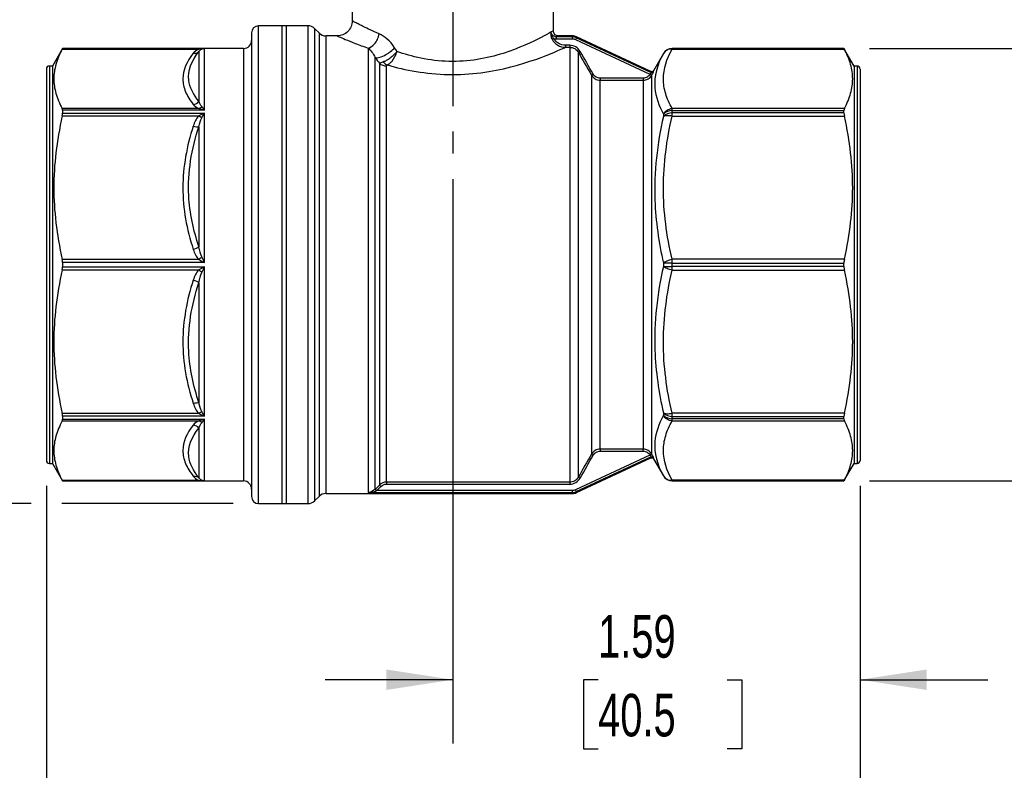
# Model space of a CAD drawing. Header units: inches. Extents: x 0.5 to 21.5, y 0.5 to 16.5.
# Tile 3 of 11: x 4.2 to 8, y 3.4 to 6.3. Entities that reach past the tile are written whole.
import ezdxf

# ---------------------------------------------------------------- set-up
doc = ezdxf.new("R2010")
doc.units = ezdxf.units.IN
doc.header["$LTSCALE"] = 2
doc.header["$MEASUREMENT"] = 0
doc.linetypes.add('SLD-Center', pattern=[0.75, 0.6, -0.05, 0.05, -0.05])
doc.linetypes.add('SLD-Solid', pattern=[0])
doc.layers.add('CENTER', color=40, linetype='SLD-Center')
doc.layers.add('DIMENSIONS', color=140, linetype='SLD-Solid', lineweight=25)
doc.styles.add('SLDTEXTSTYLE0', font='TXT', dxfattribs={"width": 0.7})
doc.dimstyles.new('SLDDIMSTYLE0', dxfattribs={"dimtxt": 0.169922, "dimasz": 0.26, "dimexe": 0, "dimexo": 0.0625, "dimgap": 0.04248, "dimtad": 0, "dimtih": 1, "dimtoh": 1, "dimrnd": 1e-09, "dimzin": 12, "dimdsep": 46, "dimtxsty": 'SLDTEXTSTYLE0', "dimsah": 1, "dimcen": 0.09, "dimadec": 0, "dimazin": 3, "dimtfac": 1, "dimtmove": 0, "dimatfit": 0, "dimfxl": 0, "dimfrac": 2, "dimtolj": 1, "dimtzin": 12, "dimarcsym": 0})
doc.dimstyles.new('SLDDIMSTYLE1', dxfattribs={"dimtxt": 0.169922, "dimasz": 0.26, "dimexe": 0, "dimexo": 0.0625, "dimgap": 0.04248, "dimtad": 0, "dimtih": 1, "dimtoh": 1, "dimrnd": 1e-09, "dimzin": 12, "dimdsep": 46, "dimtxsty": 'SLDTEXTSTYLE0', "dimsah": 1, "dimcen": 0.09, "dimadec": 0, "dimazin": 3, "dimtfac": 1, "dimtofl": 0, "dimtmove": 0, "dimatfit": 3, "dimfxl": 0, "dimfrac": 2, "dimtolj": 1, "dimtzin": 12, "dimarcsym": 0})

# ---------------------------------------------------------------- blocks, each defined once
blk = doc.blocks.new('_D')
at = {"layer": 'DIMENSIONS'}
for p, q in [((5.8585, 5.7015), (5.8585, 3.4922)), ((7.453, 4.5007), (7.453, 3.4922)), ((5.8585, 3.7422), (5.3585, 3.7422)), ((6.4273, 3.7422), (6.3702, 3.7422)), ((6.3702, 3.7422), (6.3702, 3.4722)), ((6.9322, 3.7422), (6.9893, 3.7422)), ((6.9893, 3.7422), (6.9893, 3.4722)), ((7.453, 3.7422), (7.953, 3.7422)), ((6.3702, 3.4722), (6.4273, 3.4722)), ((6.9893, 3.4722), (6.9322, 3.4722))]:
    blk.add_line(p, q, dxfattribs=at)
for points in [[(5.8585, 3.7422), (5.5985, 3.7822), (5.5985, 3.7022)], [(7.453, 3.7422), (7.713, 3.7022), (7.713, 3.7822)]]:
    blk.add_solid(points, dxfattribs=at)
at = {"layer": 'DIMENSIONS', "char_height": 0.16667, "attachment_point": 1, "style": 'SLDTEXTSTYLE0'}
for s, insert in [('1.59', (6.4273, 3.9951)), ('40.5', (6.4273, 3.687))]:
    blk.add_mtext(s, dxfattribs=dict(at, insert=insert))
blk = doc.blocks.new('_D_1')
at = {"layer": 'DIMENSIONS'}
for p, q in [((4.2679, 4.5007), (4.2679, 2.504)), ((7.453, 4.5007), (7.453, 2.504)), ((4.2679, 2.754), (5.4759, 2.754)), ((5.7062, 2.754), (5.6491, 2.754)), ((5.6491, 2.754), (5.6491, 2.4839)), ((6.2111, 2.754), (6.2682, 2.754)), ((6.2682, 2.754), (6.2682, 2.4839)), ((7.453, 2.754), (6.4413, 2.754)), ((5.6491, 2.4839), (5.7062, 2.4839)), ((6.2682, 2.4839), (6.2111, 2.4839))]:
    blk.add_line(p, q, dxfattribs=at)
for points in [[(4.2679, 2.754), (4.5279, 2.714), (4.5279, 2.794)], [(7.453, 2.754), (7.193, 2.794), (7.193, 2.714)]]:
    blk.add_solid(points, dxfattribs=at)
at = {"layer": 'DIMENSIONS', "char_height": 0.16667, "attachment_point": 1, "style": 'SLDTEXTSTYLE0'}
for s, insert in [('3.19', (5.7062, 3.0069)), ('80.9', (5.7062, 2.6988))]:
    blk.add_mtext(s, dxfattribs=dict(at, insert=insert))
blk = doc.blocks.new('_D_2')
at = {"layer": 'DIMENSIONS'}
for p, q in [((7.4896, 6.2129), (8.7179, 6.2129)), ((8.4679, 6.2129), (8.4679, 5.7639)), ((8.2154, 5.4558), (8.1583, 5.4558)), ((8.1583, 5.4558), (8.1583, 5.1858)), ((8.7203, 5.4558), (8.7774, 5.4558)), ((8.7774, 5.4558), (8.7774, 5.1858)), ((8.1583, 5.1858), (8.2154, 5.1858)), ((8.7774, 5.1858), (8.7203, 5.1858)), ((8.4679, 4.52), (8.4679, 5.1477)), ((7.4896, 4.52), (8.7179, 4.52))]:
    blk.add_line(p, q, dxfattribs=at)
for points in [[(8.4679, 6.2129), (8.4279, 5.9529), (8.5079, 5.9529)], [(8.4679, 4.52), (8.5079, 4.78), (8.4279, 4.78)]]:
    blk.add_solid(points, dxfattribs=at)
at = {"layer": 'DIMENSIONS', "char_height": 0.16667, "attachment_point": 1, "style": 'SLDTEXTSTYLE0'}
for s, insert in [('1.69', (8.2154, 5.7087)), ('43.0', (8.2154, 5.4006))]:
    blk.add_mtext(s, dxfattribs=dict(at, insert=insert))
blk = doc.blocks.new('_D_4')
at = {"layer": 'DIMENSIONS'}
for p, q in [((5.616, 7.207), (3.2292, 7.207)), ((3.4792, 7.207), (3.4792, 6.1273)), ((3.2267, 5.8192), (3.1697, 5.8192)), ((3.1697, 5.8192), (3.1697, 5.5492)), ((3.7317, 5.8192), (3.7887, 5.8192)), ((3.7887, 5.8192), (3.7887, 5.5492)), ((3.1697, 5.5492), (3.2267, 5.5492)), ((3.4792, 4.4314), (3.4792, 5.5111)), ((3.7887, 5.5492), (3.7317, 5.5492)), ((4.2079, 4.4314), (3.2292, 4.4314)), ((4.9986, 4.4314), (4.3279, 4.4314))]:
    blk.add_line(p, q, dxfattribs=at)
for points in [[(3.4792, 7.207), (3.4392, 6.947), (3.5192, 6.947)], [(3.4792, 4.4314), (3.5192, 4.6914), (3.4392, 4.6914)]]:
    blk.add_solid(points, dxfattribs=at)
at = {"layer": 'DIMENSIONS', "char_height": 0.16667, "attachment_point": 1, "style": 'SLDTEXTSTYLE0'}
for s, insert in [('2.78', (3.2267, 6.0721)), ('70.5', (3.2267, 5.764))]:
    blk.add_mtext(s, dxfattribs=dict(at, insert=insert))

msp = doc.modelspace()

# ---------------------------------------------------------------- linework, layer by layer
for p, q in [((5.4648, 6.5613), (5.4648, 6.3211)), ((6.2522, 6.2818), (6.2522, 6.5613)), ((5.2069, 6.3015), (5.0986, 6.3015)), ((5.0986, 4.5026), (5.0986, 6.3015)), ((5.291, 6.3015), (5.1892, 6.3015)), ((5.1892, 6.3015), (5.1892, 4.4314)), ((5.2069, 6.3015), (5.2069, 4.4314)), ((5.291, 6.3015), (5.291, 4.4314)), ((5.3351, 6.2737), (5.3188, 6.29)), ((5.3188, 4.443), (5.3188, 6.29)), ((5.0711, 6.2739), (5.0711, 4.5281)), ((5.3351, 6.2737), (5.3351, 4.4593)), ((5.4058, 6.2621), (5.363, 6.2621)), ((5.363, 4.4708), (5.363, 6.2621)), ((6.3253, 6.2584), (6.2634, 6.2584)), ((6.2634, 6.2506), (6.3253, 6.2506)), ((6.3262, 6.2621), (6.2719, 6.2621)), ((6.3386, 6.2476), (6.6304, 6.1116)), ((6.6341, 6.1185), (6.3419, 6.2548)), ((6.634, 6.1227), (6.3428, 6.2584)), ((4.3313, 6.2129), (4.2915, 6.144)), ((4.3301, 6.2105), (4.8645, 6.2105)), ((5.0396, 6.2129), (4.3313, 6.2129)), ((4.3313, 6.2129), (4.8873, 6.2129)), ((4.3313, 6.2129), (4.3313, 6.2129)), ((4.8873, 5.9708), (4.8873, 6.2129)), ((5.0396, 6.2129), (5.0396, 4.5844)), ((5.5272, 6.214), (5.5272, 4.4745)), ((6.3161, 6.2252), (6.2996, 6.2252)), ((6.2996, 6.2174), (6.3161, 6.2174)), ((6.3161, 6.2174), (6.3161, 4.5155)), ((7.3896, 6.2129), (6.7171, 6.2129)), ((6.7171, 6.2099), (6.7171, 6.2129)), ((7.3896, 6.2129), (6.7171, 6.2129)), ((6.7171, 6.2129), (6.7171, 6.2129)), ((6.7171, 6.2099), (7.3912, 6.2099)), ((7.4293, 6.144), (7.3896, 6.2129)), ((7.3896, 6.2129), (7.3896, 6.2129)), ((4.865, 6.2007), (4.865, 6.0061)), ((5.555, 4.4875), (5.555, 6.1772)), ((6.3502, 4.5354), (6.3502, 6.1976)), ((6.683, 6.1932), (6.6441, 6.1258)), ((6.683, 6.1932), (6.683, 6.1932)), ((4.2679, 6.1322), (4.2679, 4.659)), ((4.2915, 6.144), (4.2797, 6.144)), ((4.2797, 6.144), (4.2797, 4.6481)), ((4.2915, 6.144), (4.2915, 4.6481)), ((5.5714, 6.1547), (5.5714, 4.5039)), ((5.5992, 4.5155), (5.5992, 6.1442)), ((7.4412, 6.144), (7.4293, 6.144)), ((7.4293, 6.144), (7.4293, 4.5889)), ((7.4412, 6.144), (7.4412, 4.5889)), ((7.453, 6.1322), (7.453, 4.6007)), ((6.4013, 6.1083), (6.4013, 4.6246)), ((6.6035, 6.0963), (6.4354, 6.0963)), ((6.6376, 4.6246), (6.6376, 6.1083)), ((6.4354, 4.6444), (6.4354, 6.0885)), ((6.4354, 6.0885), (6.6035, 6.0885)), ((6.6035, 6.0885), (6.6035, 4.6444)), ((4.8645, 5.9774), (4.3301, 5.9774)), ((6.7171, 5.9696), (6.7171, 5.978)), ((7.3912, 5.978), (6.7171, 5.978)), ((4.3301, 5.9492), (4.8645, 5.9492)), ((4.3313, 5.9708), (4.3313, 5.9592)), ((4.8873, 5.9708), (4.3313, 5.9708)), ((4.3313, 5.9592), (4.8873, 5.9592)), ((4.8873, 5.3747), (4.8873, 5.9592)), ((6.683, 5.9556), (6.683, 5.9465)), ((6.7171, 5.9603), (6.7171, 5.9696)), ((6.7171, 5.9696), (7.3896, 5.9696)), ((6.7171, 5.9478), (6.7171, 5.9603)), ((7.3896, 5.9603), (6.7171, 5.9603)), ((6.7171, 5.9478), (7.3912, 5.9478)), ((7.3896, 5.9603), (7.3896, 5.9696)), ((4.865, 5.9067), (4.865, 5.4368)), ((4.8645, 5.3864), (4.3301, 5.3864)), ((4.8873, 5.3747), (4.3313, 5.3747)), ((4.3313, 5.3747), (4.3313, 5.3583)), ((4.3313, 5.3583), (4.8873, 5.3583)), ((4.8873, 4.7737), (4.8873, 5.3583)), ((6.683, 5.3729), (6.683, 5.36)), ((6.7171, 5.3731), (6.7171, 5.3878)), ((7.3912, 5.3878), (6.7171, 5.3878)), ((6.7171, 5.3599), (6.7171, 5.3731)), ((6.7171, 5.3731), (7.3896, 5.3731)), ((6.7171, 5.3451), (6.7171, 5.3599)), ((7.3896, 5.3599), (6.7171, 5.3599)), ((7.3896, 5.3599), (7.3896, 5.3731)), ((4.3301, 5.3465), (4.8645, 5.3465)), ((6.7171, 5.3451), (7.3912, 5.3451)), ((4.865, 5.2961), (4.865, 4.8263)), ((4.8645, 4.7837), (4.3301, 4.7837)), ((6.683, 4.7864), (6.683, 4.7773)), ((7.3912, 4.7852), (6.7171, 4.7852)), ((6.7171, 4.7726), (6.7171, 4.7852)), ((4.3301, 4.7556), (4.8645, 4.7556)), ((4.3313, 4.7737), (4.3313, 4.7622)), ((4.8873, 4.7737), (4.3313, 4.7737)), ((4.3313, 4.7622), (4.8873, 4.7622)), ((4.8873, 4.52), (4.8873, 4.7622)), ((6.7171, 4.7726), (7.3896, 4.7726)), ((6.7171, 4.7633), (6.7171, 4.7726)), ((7.3896, 4.7633), (6.7171, 4.7633)), ((6.7171, 4.755), (6.7171, 4.7633)), ((6.7171, 4.755), (7.3912, 4.755)), ((7.3896, 4.7633), (7.3896, 4.7726)), ((4.865, 4.7268), (4.865, 4.5322)), ((4.2679, 4.659), (4.2679, 4.6007)), ((4.2797, 4.6481), (4.2797, 4.5889)), ((4.2915, 4.6481), (4.2915, 4.5889)), ((6.6035, 4.6444), (6.4354, 4.6444)), ((6.4354, 4.6366), (6.6035, 4.6366)), ((4.2797, 4.5889), (4.2915, 4.5889)), ((4.2915, 4.5889), (4.3313, 4.52)), ((6.6304, 4.6213), (6.3386, 4.4853)), ((6.3419, 4.4782), (6.6341, 4.6144)), ((6.3428, 4.4745), (6.634, 4.6103)), ((6.6441, 4.6071), (6.683, 4.5397)), ((7.3896, 4.52), (7.4293, 4.5889)), ((7.4293, 4.5889), (7.4412, 4.5889)), ((5.0396, 4.5844), (5.0396, 4.52)), ((4.8645, 4.5224), (4.3301, 4.5224)), ((4.3313, 4.52), (5.0396, 4.52)), ((4.3313, 4.52), (4.3313, 4.52)), ((4.8873, 4.52), (4.3313, 4.52)), ((5.0711, 4.5281), (5.0711, 4.459)), ((6.3161, 4.5155), (5.5992, 4.5155)), ((6.683, 4.5397), (6.683, 4.5397)), ((7.3912, 4.523), (6.7171, 4.523)), ((6.7171, 4.52), (6.7171, 4.523)), ((6.7171, 4.52), (7.3896, 4.52)), ((6.7171, 4.52), (7.3896, 4.52)), ((6.7171, 4.52), (6.7171, 4.52)), ((7.3896, 4.52), (7.3896, 4.52)), ((5.0986, 4.4314), (5.0986, 4.5026)), ((5.363, 4.4708), (6.3262, 4.4708)), ((5.5272, 4.4745), (6.3253, 4.4745)), ((6.3253, 4.4823), (5.561, 4.4823)), ((5.5992, 4.5077), (6.3161, 4.5077)), ((5.3188, 4.443), (5.3351, 4.4593)), ((5.0986, 4.4314), (5.2069, 4.4314)), ((5.1892, 4.4314), (5.291, 4.4314))]:
    msp.add_line(p, q)
at = {"flags": 128}
for points in [[(5.5714, 4.5039), (5.5624, 4.4949), (5.5554, 4.4879)], [(5.561, 4.4823), (5.5699, 4.4913), (5.5769, 4.4984)]]:
    msp.add_lwpolyline(points, dxfattribs=at)
for centre, radius, start, end in [((5.0986, 6.2739), 0.0276, 90, 180), ((5.291, 6.2621), 0.0394, 45, 90), ((5.0396, 6.2444), 0.0315, 270, 0), ((5.363, 6.3015), 0.0394, 225, 270), ((6.2481, 6.2777), 0.00493, 190.7022, 197.8442), ((6.7171, 6.1736), 0.0394, 90, 150), ((6.7171, 6.1735), 0.0394, 89.9997, 149.9988), ((4.2797, 6.1322), 0.0118, 90, 180), ((7.4412, 6.1322), 0.0118, 0, 90), ((6.7153, 5.9256), 0.044, 87.621, 137.1048), ((6.7152, 5.916), 0.0444, 87.564, 136.5377), ((6.7134, 2.405), 2.9681, 89.9283, 90.5865), ((6.7134, 8.328), 2.9681, 269.4135, 270.0717), ((6.7152, 4.8169), 0.0444, 223.4623, 272.436), ((6.7153, 4.8073), 0.044, 222.8952, 272.379), ((4.2797, 4.6007), 0.0118, 180, 270), ((7.4412, 4.6007), 0.0118, 270, 0), ((5.0396, 4.4885), 0.0315, 0, 90), ((6.7171, 4.5594), 0.0394, 210, 270), ((6.7171, 4.5594), 0.0394, 210.0012, 270.0003), ((5.363, 4.4314), 0.0394, 90, 135), ((5.0986, 4.459), 0.0276, 180, 270), ((5.291, 4.4708), 0.0394, 270, 315)]:
    msp.add_arc(centre, radius, start, end)
for points, knots in [([(5.4648, 6.3211), (5.4639, 6.3134), (5.462, 6.298), (5.4485, 6.2784), (5.429, 6.2648), (5.4135, 6.263), (5.4058, 6.2621)], [0, 0, 0, 0, 0.249937, 0.499905, 0.749657, 1, 1, 1, 1]), ([(5.5704, 6.2699), (5.5583, 6.2752), (5.5356, 6.285), (5.5106, 6.2972), (5.4943, 6.3056), (5.4839, 6.311), (5.4768, 6.3147), (5.4683, 6.3192), (5.4625, 6.3224), (5.4648, 6.3211), (5.4648, 6.3211)], [0, 0, 0, 0, 0.192866, 0.359731, 0.500725, 0.586318, 0.670902, 0.75444, 0.999177, 1, 1, 1, 1]), ([(6.2718, 6.2621), (6.2692, 6.2624), (6.2641, 6.263), (6.2576, 6.2675), (6.2531, 6.274), (6.2524, 6.2792), (6.2521, 6.2818)], [0, 0, 0, 0, 0.2500935, 0.4999433, 0.7498341, 1, 1, 1, 1]), ([(5.4058, 6.2621), (5.4058, 6.2621), (5.4051, 6.2624), (5.4075, 6.2614), (5.4151, 6.258), (5.4357, 6.2491), (5.4736, 6.2332), (5.5092, 6.2205), (5.5272, 6.214)], [0, 0, 0, 0, 0.000854, 0.125069, 0.248426, 0.497087, 0.745904, 1, 1, 1, 1]), ([(5.5272, 6.214), (5.5357, 6.2165), (5.5557, 6.2296), (5.5679, 6.2552), (5.5704, 6.2699)], [0, 0, 0, 0, 0.428571, 1, 1, 1, 1]), ([(6.2421, 6.2761), (6.2341, 6.2717), (6.195, 6.2502), (6.0923, 6.2009), (5.956, 6.1666), (5.8427, 6.1585), (5.7334, 6.1721), (5.669, 6.1907), (5.6401, 6.2007)], [6.081236, 6.081236, 6.081236, 6.081236, 6.391473, 7.042947, 7.368684, 7.694421, 8.020158, 8.330935, 8.330935, 8.330935, 8.330935]), ([(6.2432, 6.2768), (6.2428, 6.2747), (6.2423, 6.2706), (6.2425, 6.2613), (6.2447, 6.2535), (6.2473, 6.2486)], [-0.07228077, -0.07228077, -0.07228077, -0.07228077, -0.05162912, -0.03614038, 0, 0, 0, 0]), ([(6.254, 6.2522), (6.2513, 6.2549), (6.2477, 6.2596), (6.2442, 6.2681), (6.2433, 6.2733), (6.2434, 6.2762)], [-0.07228077, -0.07228077, -0.07228077, -0.07228077, -0.03614038, -0.02065165, 0, 0, 0, 0]), ([(6.2434, 6.2762), (6.2434, 6.2766), (6.2434, 6.2771), (6.2435, 6.2776), (6.2435, 6.2777), (6.2435, 6.2777)], [-0.003647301, -0.003647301, -0.003647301, -0.003647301, -0.000498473, -0.000498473, 0, 0, 0, 0]), ([(6.2634, 6.2584), (6.2575, 6.2584), (6.2471, 6.263), (6.2434, 6.2733), (6.2435, 6.2777)], [0, 0, 0, 0, 0.0620979, 0.1086713, 0.1086713, 0.1086713, 0.1086713]), ([(6.254, 6.2522), (6.2523, 6.2513), (6.2493, 6.2497), (6.2476, 6.2488), (6.2473, 6.2486)], [0, 0, 0, 0, 0.571429, 1, 1, 1, 1]), ([(6.2634, 6.2584), (6.2634, 6.2583), (6.2634, 6.2573), (6.2634, 6.2545), (6.2634, 6.2525), (6.2634, 6.2506)], [0, 0, 0, 0, 0.5, 0.5, 1, 1, 1, 1]), ([(6.3253, 6.2584), (6.3253, 6.2583), (6.3253, 6.2567), (6.3253, 6.2528), (6.3253, 6.2506)], [0, 0, 0, 0, 0.428571, 1, 1, 1, 1]), ([(6.3419, 6.2548), (6.3418, 6.2546), (6.3414, 6.2538), (6.3402, 6.2512), (6.3394, 6.2494), (6.3386, 6.2476)], [0, 0, 0, 0, 0.5, 0.5, 1, 1, 1, 1]), ([(4.3301, 6.2105), (4.3187, 6.1897), (4.3106, 6.1699), (4.2998, 6.1314), (4.2972, 6.1127), (4.2972, 6.0752), (4.2998, 6.0564), (4.3106, 6.0179), (4.3187, 5.9982), (4.3301, 5.9774)], [0, 0, 0, 0, 0.25, 0.25, 0.5, 0.5, 0.75, 0.75, 1, 1, 1, 1]), ([(4.8873, 6.2129), (4.8871, 6.2129), (4.887, 6.2129), (4.8794, 6.2128), (4.8718, 6.212), (4.8645, 6.2105)], [-0.08395482, -0.08395482, -0.08395482, -0.08395482, -0.08246334, -0.08246334, 0, 0, 0, 0]), ([(4.8759, 6.2102), (4.8795, 6.2119), (4.8833, 6.2128), (4.8871, 6.2129), (4.8872, 6.2129), (4.8873, 6.2129)], [-0.08395482, -0.08395482, -0.08395482, -0.08395482, -0.00149148, -0.00149148, 0, 0, 0, 0]), ([(5.555, 6.1772), (5.5596, 6.176), (5.5721, 6.177), (5.6012, 6.1896), (5.6219, 6.2057), (5.6309, 6.2154)], [0, 0, 0, 0, 0.285714, 0.571429, 1, 1, 1, 1]), ([(5.6026, 6.1482), (5.637, 6.1384), (5.7127, 6.1203), (5.8404, 6.1074), (5.9706, 6.115), (6.1274, 6.1471), (6.2454, 6.1932), (6.2904, 6.2133), (6.2996, 6.2174)], [6.08202, 6.08202, 6.08202, 6.08202, 6.407757, 6.733494, 7.059231, 7.384968, 8.036442, 8.345895, 8.345895, 8.345895, 8.345895]), ([(6.2996, 6.2252), (6.2996, 6.2233), (6.2996, 6.2214), (6.2996, 6.2186), (6.2996, 6.2176), (6.2996, 6.2174)], [0, 0, 0, 0, 0.5, 0.5, 1, 1, 1, 1]), ([(6.3161, 6.2252), (6.3161, 6.2236), (6.3161, 6.2198), (6.3161, 6.2177), (6.3161, 6.2174)], [0, 0, 0, 0, 0.428571, 1, 1, 1, 1]), ([(6.7171, 5.978), (6.7063, 5.997), (6.6977, 6.0162), (6.686, 6.055), (6.6829, 6.0745), (6.6832, 6.133), (6.6956, 6.1719), (6.7171, 6.2099)], [0, 0, 0, 0, 0.25, 0.25, 0.5, 0.5, 1, 1, 1, 1]), ([(7.3912, 5.978), (7.4024, 5.9987), (7.4104, 6.0183), (7.4211, 6.0566), (7.4237, 6.0753), (7.4237, 6.1126), (7.4211, 6.1313), (7.4104, 6.1696), (7.4024, 6.1892), (7.3912, 6.2099)], [0, 0, 0, 0, 0.25, 0.25, 0.5, 0.5, 0.75, 0.75, 1, 1, 1, 1]), ([(4.8427, 6.1938), (4.8171, 6.1616), (4.8024, 6.1278), (4.802, 6.077), (4.8057, 6.0601), (4.8197, 6.0267), (4.8299, 6.0102), (4.8427, 5.994)], [0, 0, 0, 0, 0.5, 0.5, 0.75, 0.75, 1, 1, 1, 1]), ([(4.865, 6.0061), (4.8431, 6.0326), (4.8094, 6.0971), (4.8357, 6.1641), (4.865, 6.2007)], [0, 0, 0, 0, 0.575193, 1.342116, 1.342116, 1.342116, 1.342116]), ([(5.6401, 6.2007), (5.64, 6.2006), (5.64, 6.2005), (5.6318, 6.1902), (5.617, 6.1765), (5.5976, 6.1647), (5.5901, 6.1614), (5.5866, 6.1602)], [-0.00032966, -0.00032966, -0.00032966, -0.00032966, 0, 0, 0.0374703, 0.0499604, 0.0624505, 0.0624505, 0.0624505, 0.0624505]), ([(5.6026, 6.1482), (5.6056, 6.1498), (5.6119, 6.154), (5.6268, 6.1692), (5.636, 6.187), (5.64, 6.2005), (5.6401, 6.2006), (5.6401, 6.2007)], [-0.00033008, -0.00033008, -0.00033008, -0.00033008, 0.01216002, 0.02465012, 0.06212043, 0.06212043, 0.0624505, 0.0624505, 0.0624505, 0.0624505]), ([(6.357, 6.2015), (6.3555, 6.2006), (6.352, 6.1986), (6.3503, 6.1976), (6.3502, 6.1976)], [0, 0, 0, 0, 0.428571, 1, 1, 1, 1]), ([(6.683, 6.1932), (6.6584, 6.1497), (6.6364, 6.0706), (6.6646, 5.9895), (6.683, 5.9556)], [0, 0, 0, 0, 0.88516, 1.54903, 1.54903, 1.54903, 1.54903]), ([(6.4081, 6.1122), (6.4062, 6.1111), (6.4028, 6.1092), (6.4014, 6.1084), (6.4013, 6.1083)], [0, 0, 0, 0, 0.571429, 1, 1, 1, 1]), ([(6.4354, 6.0963), (6.4354, 6.0945), (6.4354, 6.0926), (6.4354, 6.0897), (6.4354, 6.0888), (6.4354, 6.0885)], [0, 0, 0, 0, 0.5, 0.5, 1, 1, 1, 1]), ([(6.6035, 6.0963), (6.6035, 6.0942), (6.6035, 6.0904), (6.6035, 6.0887), (6.6035, 6.0885)], [0, 0, 0, 0, 0.571429, 1, 1, 1, 1]), ([(6.6304, 6.1116), (6.6323, 6.1104), (6.6356, 6.1084), (6.637, 6.1076), (6.6371, 6.1075)], [0, 0, 0, 0, 0.571429, 1, 1, 1, 1]), ([(6.6306, 6.1119), (6.6325, 6.1108), (6.636, 6.1089), (6.6374, 6.1083), (6.6376, 6.1083)], [0, 0, 0, 0, 0.571429, 1, 1, 1, 1]), ([(6.6441, 6.1258), (6.6435, 6.1251), (6.6424, 6.1235), (6.6397, 6.1221), (6.6368, 6.1217), (6.6349, 6.1223), (6.634, 6.1226)], [0, 0, 0, 0, 0.249946, 0.499893, 0.749636, 1, 1, 1, 1]), ([(6.6341, 6.1185), (6.6356, 6.1178), (6.6397, 6.1173), (6.6431, 6.1198), (6.6443, 6.1217)], [0, 0, 0, 0, 0.428571, 1, 1, 1, 1]), ([(4.8645, 5.9774), (4.8718, 5.9758), (4.8794, 5.9736), (4.887, 5.9709), (4.8871, 5.9708), (4.8873, 5.9708)], [-0.00149148, -0.00149148, -0.00149148, -0.00149148, 0.08097186, 0.08097186, 0.08246334, 0.08246334, 0.08246334, 0.08246334]), ([(4.8873, 5.9708), (4.8872, 5.9709), (4.8871, 5.971), (4.8833, 5.9763), (4.8795, 5.981), (4.8759, 5.985)], [-0.00149148, -0.00149148, -0.00149148, -0.00149148, 0, 0, 0.08246334, 0.08246334, 0.08246334, 0.08246334]), ([(4.3301, 5.9492), (4.3187, 5.8989), (4.3106, 5.8512), (4.2998, 5.7583), (4.2972, 5.7131), (4.2972, 5.6225), (4.2998, 5.5773), (4.3106, 5.4843), (4.3187, 5.4367), (4.3301, 5.3864)], [0, 0, 0, 0, 0.25, 0.25, 0.5, 0.5, 0.75, 0.75, 1, 1, 1, 1]), ([(4.8873, 5.9592), (4.8871, 5.9591), (4.887, 5.9591), (4.8794, 5.9562), (4.8718, 5.9529), (4.8645, 5.9492)], [-0.08395478, -0.08395478, -0.08395478, -0.08395478, -0.08246738, -0.08246738, 0, 0, 0, 0]), ([(4.8759, 5.9412), (4.8795, 5.9475), (4.8833, 5.9535), (4.8871, 5.959), (4.8872, 5.9591), (4.8873, 5.9592)], [-0.08395478, -0.08395478, -0.08395478, -0.08395478, -0.0014874, -0.0014874, 0, 0, 0, 0]), ([(6.683, 5.9465), (6.6584, 5.8398), (6.6364, 5.6467), (6.6646, 5.4535), (6.683, 5.3729)], [0, 0, 0, 0, 0.88516, 1.54903, 1.54903, 1.54903, 1.54903]), ([(6.7171, 5.3878), (6.7063, 5.4337), (6.6977, 5.4802), (6.686, 5.5739), (6.6829, 5.621), (6.6832, 5.7621), (6.6956, 5.856), (6.7171, 5.9478)], [0, 0, 0, 0, 0.25, 0.25, 0.5, 0.5, 1, 1, 1, 1]), ([(7.3912, 5.3878), (7.4024, 5.4378), (7.4104, 5.4852), (7.4211, 5.5777), (7.4237, 5.6227), (7.4237, 5.7128), (7.4211, 5.7579), (7.4104, 5.8504), (7.4024, 5.8978), (7.3912, 5.9478)], [0, 0, 0, 0, 0.25, 0.25, 0.5, 0.5, 0.75, 0.75, 1, 1, 1, 1]), ([(4.8427, 5.909), (4.8171, 5.8311), (4.8024, 5.7494), (4.802, 5.6269), (4.8057, 5.5861), (4.8197, 5.5054), (4.8299, 5.4655), (4.8427, 5.4266)], [0, 0, 0, 0, 0.5, 0.5, 0.75, 0.75, 1, 1, 1, 1]), ([(4.865, 5.4368), (4.8431, 5.5017), (4.8094, 5.6592), (4.8357, 5.8195), (4.865, 5.9067)], [0, 0, 0, 0, 0.575186, 1.3421, 1.3421, 1.3421, 1.3421]), ([(4.8873, 5.3747), (4.8872, 5.3748), (4.8871, 5.3749), (4.8833, 5.3826), (4.8795, 5.3901), (4.8759, 5.3974)], [-0.0014874, -0.0014874, -0.0014874, -0.0014874, 0, 0, 0.08246738, 0.08246738, 0.08246738, 0.08246738]), ([(4.8645, 5.3864), (4.8718, 5.3827), (4.8794, 5.3788), (4.887, 5.3748), (4.8871, 5.3747), (4.8873, 5.3747)], [-0.0014874, -0.0014874, -0.0014874, -0.0014874, 0.08097998, 0.08097998, 0.08246738, 0.08246738, 0.08246738, 0.08246738]), ([(4.8873, 5.3583), (4.8871, 5.3582), (4.887, 5.3581), (4.8794, 5.3542), (4.8718, 5.3502), (4.8645, 5.3465)], [-0.08395482, -0.08395482, -0.08395482, -0.08395482, -0.08246334, -0.08246334, 0, 0, 0, 0]), ([(4.8759, 5.3356), (4.8795, 5.3428), (4.8833, 5.3504), (4.8871, 5.358), (4.8872, 5.3581), (4.8873, 5.3583)], [-0.08395482, -0.08395482, -0.08395482, -0.08395482, -0.00149148, -0.00149148, 0, 0, 0, 0]), ([(6.683, 5.36), (6.6584, 5.2526), (6.6364, 5.0587), (6.6646, 4.8665), (6.683, 4.7864)], [0, 0, 0, 0, 0.88516, 1.54903, 1.54903, 1.54903, 1.54903]), ([(4.3301, 5.3465), (4.3187, 5.2962), (4.3106, 5.2486), (4.2998, 5.1557), (4.2972, 5.1104), (4.2972, 5.0199), (4.2998, 4.9746), (4.3106, 4.8817), (4.3187, 4.834), (4.3301, 4.7837)], [0, 0, 0, 0, 0.25, 0.25, 0.5, 0.5, 0.75, 0.75, 1, 1, 1, 1]), ([(6.7171, 4.7852), (6.7063, 4.831), (6.6977, 4.8776), (6.686, 4.9712), (6.6829, 5.0183), (6.6832, 5.1594), (6.6956, 5.2533), (6.7171, 5.3451)], [0, 0, 0, 0, 0.25, 0.25, 0.5, 0.5, 1, 1, 1, 1]), ([(7.3912, 4.7852), (7.4024, 4.8352), (7.4104, 4.8826), (7.4211, 4.975), (7.4237, 5.0201), (7.4237, 5.1102), (7.4211, 5.1552), (7.4104, 5.2477), (7.4024, 5.2951), (7.3912, 5.3451)], [0, 0, 0, 0, 0.25, 0.25, 0.5, 0.5, 0.75, 0.75, 1, 1, 1, 1]), ([(4.8427, 5.3063), (4.8171, 5.2285), (4.8024, 5.1468), (4.802, 5.0243), (4.8057, 4.9835), (4.8197, 4.9028), (4.8299, 4.8629), (4.8427, 4.824)], [0, 0, 0, 0, 0.5, 0.5, 0.75, 0.75, 1, 1, 1, 1]), ([(4.865, 4.8263), (4.8431, 4.8916), (4.8094, 5.0499), (4.8357, 5.2095), (4.865, 5.2961)], [0, 0, 0, 0, 0.575193, 1.342116, 1.342116, 1.342116, 1.342116]), ([(4.8645, 4.7837), (4.8718, 4.78), (4.8794, 4.7767), (4.887, 4.7738), (4.8871, 4.7738), (4.8873, 4.7737)], [-0.00149148, -0.00149148, -0.00149148, -0.00149148, 0.08097186, 0.08097186, 0.08246334, 0.08246334, 0.08246334, 0.08246334]), ([(4.8873, 4.7737), (4.8872, 4.7738), (4.8871, 4.7739), (4.8833, 4.7794), (4.8795, 4.7854), (4.8759, 4.7917)], [-0.00149148, -0.00149148, -0.00149148, -0.00149148, 0, 0, 0.08246334, 0.08246334, 0.08246334, 0.08246334]), ([(4.3301, 4.7556), (4.3187, 4.7347), (4.3106, 4.715), (4.2998, 4.6765), (4.2972, 4.6578), (4.2972, 4.6203), (4.2998, 4.6015), (4.3106, 4.563), (4.3187, 4.5433), (4.3301, 4.5224)], [0, 0, 0, 0, 0.25, 0.25, 0.5, 0.5, 0.75, 0.75, 1, 1, 1, 1]), ([(4.8873, 4.7622), (4.8871, 4.7621), (4.887, 4.7621), (4.8794, 4.7593), (4.8718, 4.7571), (4.8645, 4.7556)], [-0.08395478, -0.08395478, -0.08395478, -0.08395478, -0.08246738, -0.08246738, 0, 0, 0, 0]), ([(4.8759, 4.748), (4.8795, 4.7519), (4.8833, 4.7566), (4.8871, 4.762), (4.8872, 4.7621), (4.8873, 4.7622)], [-0.08395478, -0.08395478, -0.08395478, -0.08395478, -0.0014874, -0.0014874, 0, 0, 0, 0]), ([(6.683, 4.7773), (6.6646, 4.7434), (6.6364, 4.6627), (6.6584, 4.5832), (6.683, 4.5397)], [0, 0, 0, 0, 0.66387, 1.54903, 1.54903, 1.54903, 1.54903]), ([(6.7171, 4.523), (6.6956, 4.561), (6.6832, 4.6001), (6.683, 4.6586), (6.686, 4.678), (6.6977, 4.7167), (6.7063, 4.736), (6.7171, 4.755)], [0, 0, 0, 0, 0.5, 0.5, 0.75, 0.75, 1, 1, 1, 1]), ([(7.3912, 4.523), (7.4024, 4.5437), (7.4104, 4.5634), (7.4211, 4.6017), (7.4237, 4.6203), (7.4237, 4.6577), (7.4211, 4.6763), (7.4104, 4.7146), (7.4024, 4.7343), (7.3912, 4.755)], [0, 0, 0, 0, 0.25, 0.25, 0.5, 0.5, 0.75, 0.75, 1, 1, 1, 1]), ([(4.8427, 4.7389), (4.8171, 4.7067), (4.8024, 4.6729), (4.802, 4.6221), (4.8057, 4.6052), (4.8197, 4.5718), (4.8299, 4.5552), (4.8427, 4.5391)], [0, 0, 0, 0, 0.5, 0.5, 0.75, 0.75, 1, 1, 1, 1]), ([(4.865, 4.5322), (4.8431, 4.5597), (4.8094, 4.6261), (4.8357, 4.6915), (4.865, 4.7268)], [0, 0, 0, 0, 0.575186, 1.3421, 1.3421, 1.3421, 1.3421]), ([(6.4013, 4.6246), (6.4014, 4.6246), (6.4028, 4.6238), (6.4062, 4.6218), (6.4081, 4.6207)], [0, 0, 0, 0, 0.428571, 1, 1, 1, 1]), ([(6.4354, 4.6444), (6.4354, 4.6442), (6.4354, 4.6432), (6.4354, 4.6404), (6.4354, 4.6385), (6.4354, 4.6366)], [0, 0, 0, 0, 0.5, 0.5, 1, 1, 1, 1]), ([(6.6035, 4.6366), (6.6035, 4.6385), (6.6035, 4.6404), (6.6035, 4.6432), (6.6035, 4.6442), (6.6035, 4.6444)], [0, 0, 0, 0, 0.5, 0.5, 1, 1, 1, 1]), ([(6.6304, 4.6213), (6.6323, 4.6225), (6.6356, 4.6245), (6.637, 4.6253), (6.6371, 4.6254)], [0, 0, 0, 0, 0.571429, 1, 1, 1, 1]), ([(6.6306, 4.621), (6.6325, 4.6222), (6.636, 4.624), (6.6374, 4.6246), (6.6376, 4.6246)], [0, 0, 0, 0, 0.571429, 1, 1, 1, 1]), ([(6.634, 4.6103), (6.6349, 4.6106), (6.6368, 4.6112), (6.6397, 4.6108), (6.6424, 4.6094), (6.6435, 4.6079), (6.6441, 4.6071)], [0, 0, 0, 0, 0.250364, 0.500107, 0.750054, 1, 1, 1, 1]), ([(6.6341, 4.6144), (6.6361, 4.6154), (6.6404, 4.6154), (6.6434, 4.6127), (6.6443, 4.6112)], [0, 0, 0, 0, 0.571429, 1, 1, 1, 1]), ([(4.8645, 4.5224), (4.8718, 4.5209), (4.8794, 4.5201), (4.887, 4.52), (4.8871, 4.52), (4.8873, 4.52)], [-0.0014874, -0.0014874, -0.0014874, -0.0014874, 0.08097998, 0.08097998, 0.08246738, 0.08246738, 0.08246738, 0.08246738]), ([(4.8873, 4.52), (4.8872, 4.52), (4.8871, 4.5201), (4.8833, 4.5202), (4.8795, 4.521), (4.8759, 4.5227)], [-0.0014874, -0.0014874, -0.0014874, -0.0014874, 0, 0, 0.08246738, 0.08246738, 0.08246738, 0.08246738]), ([(5.5992, 4.5155), (5.5992, 4.5153), (5.5992, 4.5144), (5.5992, 4.5115), (5.5992, 4.5096), (5.5992, 4.5077)], [0, 0, 0, 0, 0.5, 0.5, 1, 1, 1, 1]), ([(6.3161, 4.5155), (6.3161, 4.5153), (6.3161, 4.5132), (6.3161, 4.5093), (6.3161, 4.5077)], [0, 0, 0, 0, 0.571429, 1, 1, 1, 1]), ([(6.3502, 4.5354), (6.3503, 4.5353), (6.352, 4.5343), (6.3555, 4.5323), (6.357, 4.5315)], [0, 0, 0, 0, 0.571429, 1, 1, 1, 1]), ([(5.555, 4.4875), (5.5472, 4.4796), (5.537, 4.4751), (5.5273, 4.4745), (5.5273, 4.4745), (5.5272, 4.4745)], [0.0012214, 0.0012214, 0.0012214, 0.0012214, 0.1035212, 0.1035212, 0.1040877, 0.1040877, 0.1040877, 0.1040877]), ([(5.5272, 4.4745), (5.5273, 4.4745), (5.5273, 4.4745), (5.539, 4.4748), (5.5512, 4.4774), (5.5606, 4.4822)], [0.0012214, 0.0012214, 0.0012214, 0.0012214, 0.001788, 0.001788, 0.1040877, 0.1040877, 0.1040877, 0.1040877]), ([(5.5606, 4.4822), (5.559, 4.4837), (5.5563, 4.4864), (5.5552, 4.4875), (5.555, 4.4875)], [0, 0, 0, 0, 0.571429, 1, 1, 1, 1]), ([(5.5554, 4.4879), (5.5555, 4.4878), (5.557, 4.4863), (5.5598, 4.4835), (5.561, 4.4823)], [0, 0, 0, 0, 0.571429, 1, 1, 1, 1]), ([(5.5714, 4.5039), (5.5714, 4.5039), (5.5726, 4.5027), (5.5753, 4.5), (5.5769, 4.4984)], [0, 0, 0, 0, 0.428571, 1, 1, 1, 1]), ([(6.3253, 4.4823), (6.3253, 4.4801), (6.3253, 4.4763), (6.3253, 4.4747), (6.3253, 4.4745)], [0, 0, 0, 0, 0.571429, 1, 1, 1, 1]), ([(6.3419, 4.4782), (6.3418, 4.4783), (6.3412, 4.4798), (6.3395, 4.4833), (6.3386, 4.4853)], [0, 0, 0, 0, 0.428571, 1, 1, 1, 1])]:
    msp.add_open_spline(points, degree=3, knots=knots)
for points in [[(6.2521, 6.2818), (6.2521, 6.2818), (6.2492, 6.2804), (6.2435, 6.2777)], [(5.6309, 6.2154), (5.614, 6.2427), (5.5912, 6.2611), (5.5704, 6.2699)], [(6.2432, 6.2768), (6.2429, 6.2766), (6.2425, 6.2764), (6.2421, 6.2761)], [(6.2435, 6.2777), (6.2434, 6.2774), (6.2433, 6.2771), (6.2432, 6.2768)], [(6.2473, 6.2486), (6.2522, 6.2392), (6.2676, 6.2232), (6.289, 6.2175), (6.2996, 6.2174)], [(6.2996, 6.2252), (6.2903, 6.2252), (6.2717, 6.2302), (6.2583, 6.244), (6.254, 6.2522)], [(6.254, 6.2522), (6.257, 6.2512), (6.2602, 6.2506), (6.2634, 6.2506)], [(6.2634, 6.2584), (6.269, 6.2609), (6.2718, 6.2621), (6.2718, 6.2621)], [(6.3261, 6.2621), (6.3261, 6.2621), (6.3259, 6.2609), (6.3253, 6.2584)], [(6.3419, 6.2548), (6.3368, 6.2572), (6.331, 6.2584), (6.3253, 6.2584)], [(6.3253, 6.2506), (6.3299, 6.2506), (6.3345, 6.2496), (6.3386, 6.2476)], [(6.3428, 6.2584), (6.3401, 6.2595), (6.3347, 6.2617), (6.329, 6.262), (6.3261, 6.2621)], [(6.3419, 6.2548), (6.3425, 6.2572), (6.3428, 6.2584), (6.3428, 6.2584)], [(4.3301, 6.2105), (4.3309, 6.212), (4.3313, 6.2128), (4.3313, 6.2129)], [(4.8645, 6.2105), (4.8536, 6.2058), (4.8475, 6.1998), (4.8427, 6.1938)], [(4.8759, 6.2102), (4.8724, 6.209), (4.8685, 6.2091), (4.8645, 6.2105)], [(4.865, 6.2007), (4.8674, 6.2043), (4.8704, 6.2077), (4.8759, 6.2102)], [(5.5272, 6.214), (5.5368, 6.2058), (5.5473, 6.1933), (5.555, 6.1772)], [(5.6401, 6.2007), (5.637, 6.2056), (5.634, 6.2106), (5.6309, 6.2154)], [(6.357, 6.2015), (6.3529, 6.2086), (6.3408, 6.2208), (6.3243, 6.2252), (6.3161, 6.2252)], [(6.3161, 6.2174), (6.3229, 6.2174), (6.3367, 6.2137), (6.3467, 6.2035), (6.3502, 6.1976)], [(6.7171, 6.2099), (6.7101, 6.2105), (6.6962, 6.2079), (6.6863, 6.1988), (6.683, 6.1932)], [(7.3896, 6.2129), (7.3896, 6.2129), (7.3901, 6.2118), (7.3912, 6.2099)], [(4.8427, 6.1938), (4.8511, 6.1929), (4.8594, 6.1954), (4.865, 6.2007)], [(5.555, 6.1772), (5.5604, 6.1697), (5.5659, 6.1622), (5.5714, 6.1547)], [(6.3502, 6.1976), (6.3672, 6.1678), (6.3843, 6.1381), (6.4013, 6.1083)], [(6.4081, 6.1122), (6.3911, 6.142), (6.374, 6.1717), (6.357, 6.2015)], [(5.5866, 6.1602), (5.5788, 6.1575), (5.5739, 6.1557), (5.5714, 6.1547)], [(5.5714, 6.1547), (5.5786, 6.1481), (5.5889, 6.1442), (5.5992, 6.1442)], [(5.5866, 6.1602), (5.5913, 6.1546), (5.5969, 6.1504), (5.6026, 6.1482)], [(5.5992, 6.1442), (5.5992, 6.1457), (5.6001, 6.1472), (5.6026, 6.1482)], [(6.4013, 6.1083), (6.4047, 6.1024), (6.4147, 6.0923), (6.4285, 6.0885), (6.4354, 6.0885)], [(6.4354, 6.0963), (6.4299, 6.0963), (6.4189, 6.0993), (6.4108, 6.1075), (6.4081, 6.1122)], [(6.6304, 6.1116), (6.6276, 6.107), (6.6196, 6.0992), (6.6088, 6.0963), (6.6035, 6.0963)], [(6.6035, 6.0885), (6.6102, 6.0885), (6.6236, 6.0921), (6.6336, 6.1018), (6.6371, 6.1075)], [(6.6306, 6.1119), (6.6305, 6.1118), (6.6304, 6.1117), (6.6304, 6.1116)], [(6.6341, 6.1185), (6.6342, 6.1183), (6.6336, 6.1166), (6.6316, 6.1135), (6.6306, 6.1119)], [(6.634, 6.1226), (6.634, 6.1226), (6.634, 6.1213), (6.6341, 6.1185)], [(6.6371, 6.1075), (6.6373, 6.1078), (6.6374, 6.1081), (6.6376, 6.1083)], [(6.6376, 6.1083), (6.6394, 6.1116), (6.6429, 6.1181), (6.6443, 6.1213), (6.6443, 6.1217)], [(6.6443, 6.1217), (6.6442, 6.1245), (6.6441, 6.1258), (6.6441, 6.1258)], [(4.3313, 5.9708), (4.3313, 5.9736), (4.3309, 5.9758), (4.3301, 5.9774)], [(4.8427, 5.994), (4.8511, 5.995), (4.8594, 5.9995), (4.865, 6.0061)], [(4.8427, 5.994), (4.8475, 5.9881), (4.8536, 5.982), (4.8645, 5.9774)], [(4.8645, 5.9774), (4.8685, 5.9787), (4.8724, 5.9814), (4.8759, 5.985)], [(4.8759, 5.985), (4.8704, 5.9909), (4.8674, 5.9986), (4.865, 6.0061)], [(6.683, 5.9556), (6.6863, 5.9617), (6.6962, 5.9725), (6.7101, 5.9774), (6.7171, 5.978)], [(7.3912, 5.978), (7.3901, 5.976), (7.3896, 5.9732), (7.3896, 5.9696)], [(4.3301, 5.9492), (4.3309, 5.9529), (4.3313, 5.9563), (4.3313, 5.9592)], [(4.8645, 5.9492), (4.8536, 5.938), (4.8475, 5.9234), (4.8427, 5.909)], [(4.8759, 5.9412), (4.8724, 5.9431), (4.8685, 5.9459), (4.8645, 5.9492)], [(4.865, 5.9067), (4.8674, 5.9193), (4.8704, 5.9318), (4.8759, 5.9412)], [(6.7171, 5.9478), (6.7101, 5.9492), (6.6962, 5.9504), (6.6863, 5.9483), (6.683, 5.9465)], [(7.3896, 5.9603), (7.3896, 5.9567), (7.3901, 5.9524), (7.3912, 5.9478)], [(4.8427, 5.909), (4.8511, 5.9066), (4.8594, 5.9058), (4.865, 5.9067)], [(4.8427, 5.4266), (4.8511, 5.4289), (4.8594, 5.4327), (4.865, 5.4368)], [(4.8759, 5.3974), (4.8704, 5.4083), (4.8674, 5.4226), (4.865, 5.4368)], [(4.8427, 5.4266), (4.8475, 5.4122), (4.8536, 5.3976), (4.8645, 5.3864)], [(4.8645, 5.3864), (4.8685, 5.3897), (4.8724, 5.3935), (4.8759, 5.3974)], [(4.3313, 5.3747), (4.3313, 5.3787), (4.3309, 5.3827), (4.3301, 5.3864)], [(4.3301, 5.3465), (4.3309, 5.3502), (4.3313, 5.3542), (4.3313, 5.3583)], [(6.683, 5.3729), (6.6863, 5.376), (6.6962, 5.3821), (6.7101, 5.3864), (6.7171, 5.3878)], [(6.7171, 5.3451), (6.7101, 5.3465), (6.6962, 5.3508), (6.6863, 5.357), (6.683, 5.36)], [(7.3912, 5.3878), (7.3901, 5.3832), (7.3896, 5.3782), (7.3896, 5.3731)], [(7.3896, 5.3599), (7.3896, 5.3548), (7.3901, 5.3498), (7.3912, 5.3451)], [(4.8645, 5.3465), (4.8536, 5.3353), (4.8475, 5.3208), (4.8427, 5.3063)], [(4.8759, 5.3356), (4.8724, 5.3394), (4.8685, 5.3432), (4.8645, 5.3465)], [(4.865, 5.2961), (4.8674, 5.3104), (4.8704, 5.3247), (4.8759, 5.3356)], [(4.8427, 5.3063), (4.8511, 5.304), (4.8594, 5.3002), (4.865, 5.2961)], [(4.8427, 4.824), (4.8511, 4.8263), (4.8594, 4.8272), (4.865, 4.8263)], [(4.8427, 4.824), (4.8475, 4.8095), (4.8536, 4.7949), (4.8645, 4.7837)], [(4.8759, 4.7917), (4.8704, 4.8012), (4.8674, 4.8137), (4.865, 4.8263)], [(4.3313, 4.7737), (4.3313, 4.7767), (4.3309, 4.7801), (4.3301, 4.7837)], [(4.8645, 4.7837), (4.8685, 4.787), (4.8724, 4.7898), (4.8759, 4.7917)], [(6.683, 4.7864), (6.6863, 4.7846), (6.6962, 4.7825), (6.7101, 4.7838), (6.7171, 4.7852)], [(7.3912, 4.7852), (7.3901, 4.7805), (7.3896, 4.7763), (7.3896, 4.7726)], [(4.3301, 4.7556), (4.3309, 4.7571), (4.3313, 4.7593), (4.3313, 4.7622)], [(4.8645, 4.7556), (4.8536, 4.7509), (4.8475, 4.7449), (4.8427, 4.7389)], [(4.8759, 4.748), (4.8724, 4.7516), (4.8685, 4.7542), (4.8645, 4.7556)], [(4.865, 4.7268), (4.8674, 4.7344), (4.8704, 4.742), (4.8759, 4.748)], [(6.7171, 4.755), (6.7101, 4.7556), (6.6962, 4.7604), (6.6863, 4.7712), (6.683, 4.7773)], [(7.3896, 4.7633), (7.3896, 4.7597), (7.3901, 4.7569), (7.3912, 4.755)], [(4.865, 4.7268), (4.8594, 4.7334), (4.8511, 4.7379), (4.8427, 4.7389)], [(6.4013, 4.6246), (6.3843, 4.5949), (6.3672, 4.5651), (6.3502, 4.5354)], [(6.4354, 4.6444), (6.4285, 4.6444), (6.4147, 4.6407), (6.4047, 4.6305), (6.4013, 4.6246)], [(6.4081, 4.6207), (6.4108, 4.6255), (6.4189, 4.6336), (6.4299, 4.6366), (6.4354, 4.6366)], [(6.6371, 4.6254), (6.6336, 4.6311), (6.6237, 4.6408), (6.6102, 4.6444), (6.6035, 4.6444)], [(6.6035, 4.6366), (6.6088, 4.6366), (6.6196, 4.6337), (6.6276, 4.6259), (6.6304, 4.6213)], [(6.6376, 4.6246), (6.6374, 4.6249), (6.6373, 4.6251), (6.6371, 4.6254)], [(6.6443, 4.6112), (6.6443, 4.6116), (6.6429, 4.6148), (6.6394, 4.6214), (6.6376, 4.6246)], [(6.357, 4.5315), (6.374, 4.5612), (6.3911, 4.591), (6.4081, 4.6207)], [(6.6304, 4.6213), (6.6304, 4.6212), (6.6305, 4.6211), (6.6306, 4.621)], [(6.6306, 4.621), (6.6316, 4.6195), (6.6336, 4.6163), (6.6342, 4.6147), (6.6341, 4.6144)], [(6.6341, 4.6144), (6.634, 4.6117), (6.634, 4.6103), (6.634, 4.6103)], [(6.6441, 4.6071), (6.6441, 4.6071), (6.6442, 4.6085), (6.6443, 4.6112)], [(4.3313, 4.52), (4.3313, 4.5201), (4.3309, 4.5209), (4.3301, 4.5224)], [(4.8427, 4.5391), (4.8511, 4.5401), (4.8594, 4.5375), (4.865, 4.5322)], [(4.8427, 4.5391), (4.8475, 4.5331), (4.8536, 4.5271), (4.8645, 4.5224)], [(4.8645, 4.5224), (4.8685, 4.5238), (4.8724, 4.5239), (4.8759, 4.5227)], [(4.8759, 4.5227), (4.8704, 4.5252), (4.8674, 4.5286), (4.865, 4.5322)], [(5.5992, 4.5155), (5.5889, 4.5155), (5.5786, 4.5112), (5.5714, 4.5039)], [(6.3502, 4.5354), (6.3467, 4.5294), (6.3367, 4.5192), (6.3229, 4.5155), (6.3161, 4.5155)], [(6.3161, 4.5077), (6.3243, 4.5077), (6.3408, 4.5121), (6.3529, 4.5243), (6.357, 4.5315)], [(6.683, 4.5397), (6.6863, 4.5341), (6.6962, 4.525), (6.7101, 4.5225), (6.7171, 4.523)], [(7.3912, 4.523), (7.3901, 4.5211), (7.3896, 4.5201), (7.3896, 4.52)], [(5.5554, 4.4879), (5.5553, 4.4878), (5.5552, 4.4877), (5.555, 4.4875)], [(5.5606, 4.4822), (5.5607, 4.4822), (5.5608, 4.4823), (5.561, 4.4823)], [(5.5769, 4.4984), (5.5827, 4.5042), (5.591, 4.5077), (5.5992, 4.5077)], [(6.3386, 4.4853), (6.3345, 4.4834), (6.3299, 4.4823), (6.3253, 4.4823)], [(6.3253, 4.4745), (6.331, 4.4745), (6.3368, 4.4758), (6.3419, 4.4782)], [(6.3253, 4.4745), (6.3259, 4.472), (6.3261, 4.4708), (6.3261, 4.4708)], [(6.3261, 4.4708), (6.329, 4.471), (6.3347, 4.4713), (6.3401, 4.4734), (6.3428, 4.4745)], [(6.3428, 4.4745), (6.3428, 4.4745), (6.3425, 4.4757), (6.3419, 4.4782)]]:
    msp.add_open_spline(points, degree=3)
at = {"layer": 'CENTER'}
msp.add_line((5.8585, 7.1873), (5.8585, 5.8015), dxfattribs=at)

# ---------------------------------------------------------------- dimensions: what is measured, and where the dimension line sits
at = {"layer": 'DIMENSIONS'}
for base, p1, p2, picture, middle in [((3.4792, 7.207), (5.0986, 4.4314), (5.716, 7.207), '_D_4', (3.4792, 5.8192)), ((8.4679, 4.52), (7.3896, 6.2129), (7.3896, 4.52), '_D_2', (8.4679, 5.4558))]:
    dim = msp.add_linear_dim(base=base, p1=p1, p2=p2, angle=90, dimstyle='SLDDIMSTYLE1', dxfattribs=at)
    dim.commit()
    dim.dimension.update_dxf_attribs({"geometry": picture, "text_midpoint": middle, "dimtype": 160})
for base, p1, p2, dimstyle, picture, middle in [((7.453, 3.7422), (5.8585, 5.8015), (7.453, 4.6007), 'SLDDIMSTYLE0', '_D', (6.6797, 3.7422)), ((4.2679, 2.754), (7.453, 4.6007), (4.2679, 4.6007), 'SLDDIMSTYLE1', '_D_1', (5.9586, 2.754))]:
    dim = msp.add_linear_dim(base=base, p1=p1, p2=p2, dimstyle=dimstyle, dxfattribs=at)
    dim.commit()
    dim.dimension.update_dxf_attribs({"geometry": picture, "text_midpoint": middle, "dimtype": 160})

doc.saveas('drawing.dxf')
